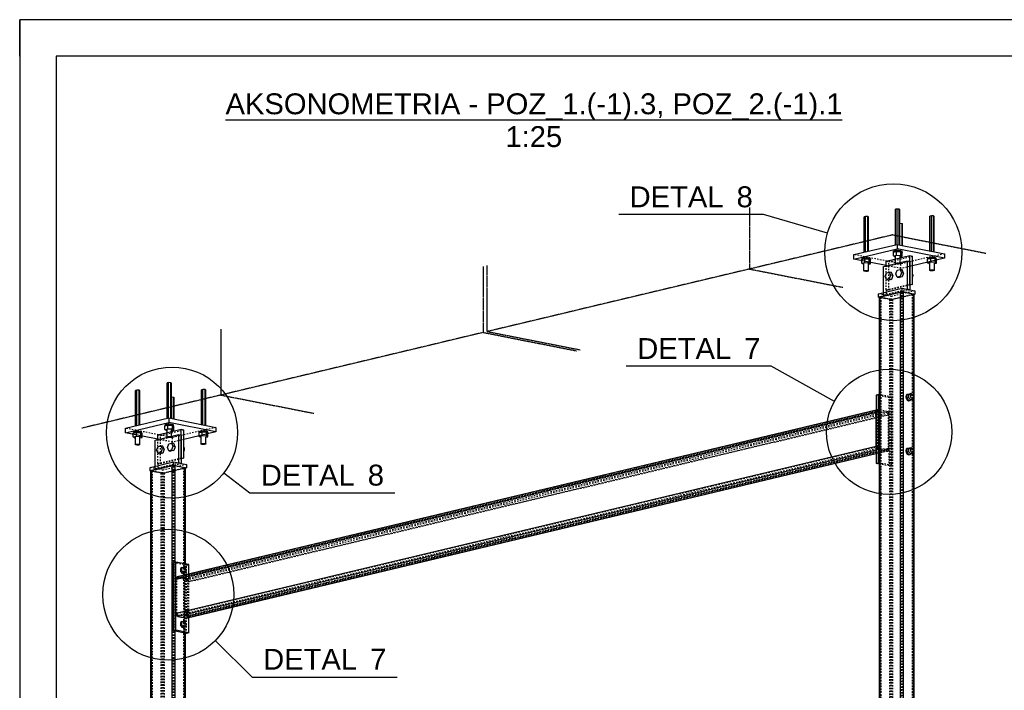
# Model space of a CAD drawing. Header units: millimetres. Extents: x 0 to 4200, y 0 to 2970.
# Tile 3 of 5: x 0 to 1352, y 2049 to 2970. Entities that reach past the tile are written whole.
import ezdxf

# ---------------------------------------------------------------- set-up
doc = ezdxf.new("R2010")
doc.units = ezdxf.units.MM
doc.linetypes.add('DXK_LINE_DOT2', pattern=[3.9198, 1.9599, -1.9599])
doc.linetypes.add('DXK_LINE_DOT4', pattern=[0.9408, 0.4704, -0.4704])
doc.styles.add('Arial', font='ARIAL.TTF', dxfattribs={"height": 0.2})

# ---------------------------------------------------------------- blocks, each defined once
blk = doc.blocks.new('Unknown-2372742-1268 - 2560')
at = {"color": 7, "linetype": 'Continuous'}
for p, q in [((4200, 2970), (0, 2970)), ((0, 2970), (0, 0)), ((0, 2920), (0, 2970)), ((50, 2970), (0, 2970)), ((4150, 2920), (50, 2920)), ((50, 2920), (50, 50))]:
    blk.add_line(p, q, dxfattribs=at)
blk = doc.blocks.new('Unknown-2372742-11 - 1297')
at = {"color": 96, "linetype": 'Continuous'}
blk.add_line((282.7, 2832.7), (1129.3, 2832.7), dxfattribs=at)
at = {"color": 0, "linetype": 'Continuous'}
for points in [[(1129.3, 2840.2), (1129.3, 2870.2), (282.7, 2870.2), (282.7, 2840.2)], [(744.9, 2795.2), (744.9, 2825.2), (667.1, 2825.2), (667.1, 2795.2)]]:
    blk.add_wipeout(points, dxfattribs=at)
at = {"color": 7, "linetype": 'Continuous', "style": 'Arial'}
for s, height, p in [('AKSONOMETRIA - POZ_1.(-1).3, POZ_2.(-1).1', 28.652, (282.7, 2840.2)), ('1:25', 28.65, (667.1, 2795.2))]:
    blk.add_text(s, height=height, dxfattribs=at).set_placement(p)
blk = doc.blocks.new('Part-2372742-1312 - 1297')
at = {"color": 5, "linetype": 'Continuous'}
for p, q in [((1209.7, 2596.1), (1210.6, 2596.3)), ((1210.6, 2596.3), (1211.8, 2596.4)), ((1211.8, 2596.4), (1212.9, 2596.3)), ((1212.9, 2596.3), (1213.9, 2596.2)), ((1180.7, 2589), (1180.9, 2589.2)), ((1180.7, 1489.4), (1180.7, 2589)), ((1180.9, 2589.2), (1181.5, 2589.4)), ((1209.7, 2596.1), (1181.5, 2589.4)), ((1181.5, 1489.6), (1181.5, 2589.4)), ((1209.7, 1489.5), (1209.7, 2596.1)), ((1213.9, 1488.7), (1213.9, 2596.2)), ((1213.9, 2596.2), (1227.3, 2593.6)), ((1227.3, 1486.1), (1227.3, 2593.6)), ((1227.3, 2593.6), (1228, 2593.4)), ((1228, 2593.4), (1228.2, 2593.1)), ((1228.2, 1485.9), (1228.2, 2593.1))]:
    blk.add_line(p, q, dxfattribs=at)
at = {"color": 8, "linetype": 'DXK_LINE_DOT2'}
for p, q in [((1181, 2588.7), (1180.7, 2589)), ((1181.7, 2588.5), (1181, 2588.7)), ((1181.7, 1481), (1181.7, 2588.5)), ((1195, 2585.9), (1181.7, 2588.5)), ((1182.9, 2589.1), (1182.7, 2589.1)), ((1182.7, 2589.1), (1182.7, 2589)), ((1182.7, 1481.5), (1182.7, 2589)), ((1182.7, 2589), (1182.8, 2588.9)), ((1182.8, 2588.9), (1183, 2588.8)), ((1211.2, 2595.9), (1182.9, 2589.1)), ((1182.9, 1481.6), (1182.9, 2589.1)), ((1183, 1481.3), (1183, 2588.8)), ((1196.3, 2586.2), (1183, 2588.8)), ((1195, 1478.4), (1195, 2585.9)), ((1196, 2585.8), (1195, 2585.9)), ((1197.1, 2585.7), (1196, 2585.8)), ((1196.3, 1478.7), (1196.3, 2586.2)), ((1196.3, 2586.2), (1196.7, 2586.2)), ((1196.7, 2586.2), (1197, 2586.1)), ((1197, 2586.1), (1197.4, 2586.2)), ((1198.3, 2585.8), (1197.1, 2585.7)), ((1197.4, 2586.2), (1197.7, 2586.2)), ((1197.7, 2586.2), (1226, 2592.9)), ((1197.7, 1478.7), (1197.7, 2586.2)), ((1199.2, 2585.9), (1198.3, 2585.8)), ((1227.5, 2592.7), (1199.2, 2585.9)), ((1199.2, 1478.4), (1199.2, 2585.9)), ((1211.2, 1488.3), (1211.2, 2595.9)), ((1211.5, 2595.9), (1211.2, 2595.9)), ((1211.9, 2595.9), (1211.5, 2595.9)), ((1212.3, 2595.9), (1211.9, 2595.9)), ((1212.6, 2595.9), (1212.3, 2595.9)), ((1212.6, 1488.4), (1212.6, 2595.9)), ((1225.9, 2593.3), (1212.6, 2595.9)), ((1225.9, 1485.7), (1225.9, 2593.3)), ((1226.1, 2593.2), (1225.9, 2593.3)), ((1226, 2592.9), (1226.2, 2593)), ((1226, 1485.4), (1226, 2592.9)), ((1226.2, 2593.1), (1226.1, 2593.2)), ((1226.2, 1485.6), (1226.2, 2593.1)), ((1226.2, 2593), (1226.2, 2593.1)), ((1228.1, 2592.9), (1227.5, 2592.7)), ((1227.5, 1485.1), (1227.5, 2592.7)), ((1228.2, 2593.1), (1228.1, 2592.9))]:
    blk.add_line(p, q, dxfattribs=at)
blk = doc.blocks.new('Bolt-2372742-1328 - 1297')
at = {"color": 7, "linetype": 'Continuous'}
for p, q in [((188.1, 2379), (190, 2384.2)), ((190, 2384.2), (193.7, 2385.1)), ((196.7, 2384.5), (193.7, 2385.1)), ((193.7, 2385.1), (195.6, 2380.8)), ((195.6, 2380.8), (193.7, 2375.7)), ((198.5, 2380.2), (195.6, 2380.8)), ((198.5, 2380.2), (196.7, 2384.5)), ((198.5, 2380.2), (196.7, 2375.1)), ((202.9, 2382.6), (204.8, 2387.7)), ((204.8, 2378.3), (202.9, 2382.6)), ((204.8, 2387.7), (208.5, 2388.6)), ((211.5, 2388), (208.5, 2388.6)), ((208.5, 2388.6), (210.4, 2384.3)), ((210.4, 2384.3), (208.5, 2379.2)), ((213.3, 2383.8), (210.4, 2384.3)), ((213.3, 2383.8), (211.5, 2388)), ((213.3, 2383.8), (211.5, 2378.6)), ((225.4, 2382.9), (225.5, 2382.9)), ((226.3, 2382), (225.5, 2382.9)), ((226.5, 2380.5), (226.3, 2382)), ((226.3, 2378.8), (226.5, 2380.5)), ((190, 2374.8), (188.1, 2379)), ((193.7, 2375.7), (190, 2374.8)), ((190, 2374.8), (192.9, 2374.2)), ((196.7, 2375.1), (192.9, 2374.2)), ((193.7, 2375.7), (196.7, 2375.1)), ((208.5, 2379.2), (204.8, 2378.3)), ((204.8, 2378.3), (207.7, 2377.7)), ((211.5, 2378.6), (207.7, 2377.7)), ((208.5, 2379.2), (211.5, 2378.6)), ((225.4, 2377.5), (225.5, 2377.5)), ((225.5, 2377.5), (226.3, 2378.8))]:
    blk.add_line(p, q, dxfattribs=at)
blk = doc.blocks.new('Part-2372742-1311 - 1297')
at = {"color": 5, "linetype": 'Continuous'}
for p, q in [((209.2, 2357.8), (181, 2351)), ((209.2, 2357.8), (210.2, 2357.9)), ((209.2, 1251.1), (209.2, 2357.8)), ((210.2, 2357.9), (211.3, 2358)), ((211.3, 2358), (212.4, 2357.9)), ((212.4, 2357.9), (213.4, 2357.8)), ((213.4, 2225.2), (213.4, 2357.8)), ((213.4, 2357.8), (226.8, 2355.2)), ((226.8, 2223), (226.8, 2355.2)), ((226.8, 2355.2), (227.5, 2355)), ((227.5, 2355), (227.8, 2354.7)), ((227.8, 2222.8), (227.8, 2354.7)), ((180.2, 2350.6), (180.4, 2350.8)), ((180.2, 1251.1), (180.2, 2350.6)), ((180.4, 2350.8), (181, 2351)), ((181, 1251.2), (181, 2351)), ((213.4, 1250.3), (213.4, 2130.5)), ((226.8, 1247.7), (226.8, 2127.9)), ((227.8, 1247.5), (227.8, 2127.7))]:
    blk.add_line(p, q, dxfattribs=at)
at = {"color": 8, "linetype": 'DXK_LINE_DOT2'}
for p, q in [((210.7, 2357.5), (182.5, 2350.7)), ((197.3, 2347.8), (225.5, 2354.6)), ((227, 2354.3), (198.7, 2347.5)), ((210.7, 1250), (210.7, 2357.5)), ((211, 2357.5), (210.7, 2357.5)), ((211.4, 2357.5), (211, 2357.5)), ((211.8, 2357.5), (211.4, 2357.5)), ((212.1, 2357.5), (211.8, 2357.5)), ((212.1, 1250), (212.1, 2357.5)), ((225.4, 2354.9), (212.1, 2357.5)), ((225.4, 1247.3), (225.4, 2354.9)), ((225.7, 2354.8), (225.4, 2354.9)), ((225.5, 1247), (225.5, 2354.6)), ((225.5, 2354.6), (225.7, 2354.6)), ((225.8, 2354.7), (225.7, 2354.8)), ((225.7, 2354.6), (225.8, 2354.7)), ((225.8, 1247.2), (225.8, 2354.7)), ((227.6, 2354.5), (227, 2354.3)), ((227, 1246.7), (227, 2354.3)), ((227.8, 2354.7), (227.6, 2354.5)), ((180.5, 2350.3), (180.2, 2350.6)), ((181.2, 2350.1), (180.5, 2350.3)), ((181.2, 1242.6), (181.2, 2350.1)), ((194.5, 2347.5), (181.2, 2350.1)), ((182.3, 2350.7), (182.2, 2350.6)), ((182.2, 1243.1), (182.2, 2350.6)), ((182.2, 2350.6), (182.3, 2350.5)), ((182.5, 2350.7), (182.3, 2350.7)), ((182.3, 2350.5), (182.5, 2350.4)), ((182.5, 1243.2), (182.5, 2350.7)), ((182.5, 1242.9), (182.5, 2350.4)), ((195.8, 2347.8), (182.5, 2350.4)), ((194.5, 1240), (194.5, 2347.5)), ((195.5, 2347.4), (194.5, 2347.5)), ((196.7, 2347.3), (195.5, 2347.4)), ((195.8, 1240.3), (195.8, 2347.8)), ((195.8, 2347.8), (196.2, 2347.8)), ((196.2, 2347.8), (196.6, 2347.8)), ((196.6, 2347.8), (196.9, 2347.8)), ((197.8, 2347.4), (196.7, 2347.3)), ((196.9, 2347.8), (197.3, 2347.8)), ((197.3, 1240.3), (197.3, 2347.8)), ((198.7, 2347.5), (197.8, 2347.4)), ((198.7, 1240), (198.7, 2347.5)), ((213.4, 2130.5), (213.4, 2225.2)), ((226.8, 2127.9), (226.8, 2223)), ((227.8, 2127.7), (227.8, 2222.8))]:
    blk.add_line(p, q, dxfattribs=at)
blk = doc.blocks.new('Part-2372742-1321 - 1297')
at = {"color": 5, "linetype": 'Continuous'}
for p, q in [((1176.2, 2434), (216.3, 2205.3)), ((214.5, 2202), (1176.2, 2431.2)), ((1176.2, 2384.3), (1176.2, 2431.2)), ((214.5, 2155.2), (1176.2, 2384.3)), ((1176.2, 2379.1), (217.4, 2150.7)), ((1176.2, 2374), (229.3, 2148.3)), ((1176.2, 2373.8), (230.4, 2148.4)), ((214.7, 2203.5), (215.3, 2204.6)), ((215.3, 2204.6), (216.3, 2205.3)), ((214.5, 2202), (214.7, 2203.5)), ((214.5, 2155.2), (214.5, 2202)), ((214.7, 2153.6), (214.5, 2155.2)), ((215.3, 2152.2), (214.7, 2153.6)), ((216.3, 2151.2), (215.3, 2152.2)), ((217.4, 2150.7), (216.3, 2151.2)), ((217.4, 2150.7), (229.3, 2148.3)), ((230.4, 2148.4), (229.3, 2148.3))]:
    blk.add_line(p, q, dxfattribs=at)
at = {"color": 8, "linetype": 'DXK_LINE_DOT2'}
for p, q in [((217.4, 2205.3), (1179.2, 2434.5)), ((1178, 2434.4), (1176.2, 2434)), ((1178, 2434.4), (1177.1, 2433.8)), ((1179.2, 2434.5), (1178, 2434.4)), ((1191, 2432.2), (1179.2, 2434.5)), ((215.9, 2201.7), (1177.7, 2430.9)), ((1178.6, 2432.5), (216.8, 2203.3)), ((1179.2, 2432.6), (217.4, 2203.4)), ((229.3, 2203), (1191, 2432.2)), ((229.3, 2201.1), (1191, 2430.2)), ((230.7, 2198.8), (1192.5, 2428)), ((232.2, 2198.5), (1194, 2427.7)), ((1176.4, 2432.6), (1176.2, 2431.2)), ((1177.1, 2433.8), (1176.4, 2432.6)), ((1177.7, 2430.9), (1177.8, 2431.6)), ((1177.7, 2384), (1177.7, 2430.9)), ((1177.8, 2431.6), (1178.1, 2432.2)), ((1178.1, 2432.2), (1178.6, 2432.5)), ((1178.6, 2432.5), (1179.2, 2432.6)), ((1191, 2430.2), (1179.2, 2432.6)), ((1192.1, 2431.7), (1191, 2432.2)), ((1191, 2430.2), (1191.6, 2430)), ((1191.6, 2430), (1192.1, 2429.4)), ((1193.1, 2430.6), (1192.1, 2431.7)), ((1192.1, 2429.4), (1192.4, 2428.7)), ((1192.4, 2428.7), (1192.5, 2428)), ((1192.5, 2428), (1192.5, 2381.1)), ((1193.7, 2429.2), (1193.1, 2430.6)), ((1194, 2427.7), (1193.7, 2429.2)), ((1194, 2380.8), (1194, 2427.7)), ((215.9, 2154.9), (1177.7, 2384)), ((217.4, 2152.6), (1179.2, 2381.8)), ((1192.5, 2381.1), (230.7, 2151.9)), ((232.2, 2151.7), (1194, 2380.8)), ((1176.2, 2384.3), (1176.4, 2382.8)), ((1176.4, 2382.8), (1177.1, 2381.4)), ((1177.1, 2381.4), (1178, 2380.4)), ((1177.8, 2383.3), (1177.7, 2384)), ((1178.1, 2382.6), (1177.8, 2383.3)), ((1178, 2380.4), (1179.2, 2379.8)), ((1178.6, 2382), (1178.1, 2382.6)), ((1179.2, 2381.8), (1178.6, 2382)), ((1191, 2379.5), (1179.2, 2381.8)), ((1192.4, 2380.4), (1192.1, 2379.8)), ((1192.5, 2381.1), (1192.4, 2380.4)), ((1193.7, 2379.4), (1194, 2380.8)), ((229.3, 2150.3), (1191, 2379.5)), ((1191.6, 2379.5), (229.8, 2150.3)), ((1179.2, 2379.8), (1176.2, 2379.1)), ((1192.1, 2377.6), (1176.2, 2373.8)), ((1191, 2377.5), (1176.2, 2374)), ((1191, 2377.5), (1179.2, 2379.8)), ((1191.6, 2379.5), (1191, 2379.5)), ((1191, 2377.5), (1192.1, 2377.6)), ((1192.1, 2379.8), (1191.6, 2379.5)), ((1192.1, 2377.6), (1193.1, 2378.2)), ((1193.1, 2378.2), (1193.7, 2379.4)), ((216.3, 2205.3), (217.4, 2205.3)), ((217.4, 2205.3), (229.3, 2203)), ((216, 2202.4), (215.9, 2201.7)), ((215.9, 2154.9), (215.9, 2201.7)), ((216.4, 2203), (216, 2202.4)), ((216.8, 2203.3), (216.4, 2203)), ((217.4, 2203.4), (216.8, 2203.3)), ((229.3, 2201.1), (217.4, 2203.4)), ((229.3, 2203), (230.4, 2202.5)), ((229.8, 2200.8), (229.3, 2201.1)), ((230.3, 2200.3), (229.8, 2200.8)), ((230.6, 2199.6), (230.3, 2200.3)), ((230.4, 2202.5), (231.4, 2201.5)), ((230.7, 2198.8), (230.6, 2199.6)), ((230.7, 2151.9), (230.7, 2198.8)), ((231.4, 2201.5), (232, 2200.1)), ((232, 2200.1), (232.2, 2198.5)), ((232.2, 2151.7), (232.2, 2198.5)), ((215.9, 2154.9), (216, 2154.1)), ((216, 2154.1), (216.4, 2153.4)), ((216.4, 2153.4), (216.8, 2152.9)), ((216.8, 2152.9), (217.4, 2152.6)), ((217.4, 2152.6), (229.3, 2150.3)), ((229.3, 2150.3), (229.8, 2150.3)), ((229.8, 2150.3), (230.3, 2150.7)), ((230.3, 2150.7), (230.6, 2151.2)), ((230.6, 2151.2), (230.7, 2151.9)), ((232, 2150.2), (231.4, 2149.1)), ((232.2, 2151.7), (232, 2150.2)), ((231.4, 2149.1), (230.4, 2148.4))]:
    blk.add_line(p, q, dxfattribs=at)
blk = doc.blocks.new('Part-2372742-2478 - 1297')
at = {"color": 6, "linetype": 'DXK_LINE_DOT4'}
for p, q in [((276.3, 2545.3), (276.3, 2454.7)), ((276.3, 2454.7), (85.1, 2409.1))]:
    blk.add_line(p, q, dxfattribs=at)
at = {"color": 4, "linetype": 'DXK_LINE_DOT4'}
blk.add_line((276.3, 2454.7), (404.2, 2429.6), dxfattribs=at)
blk = doc.blocks.new('Part-2372742-1322 - 1297')
at = {"color": 5, "linetype": 'Continuous'}
for p, q in [((145.1, 2409.2), (204.8, 2423.2)), ((204.8, 2423.2), (269.4, 2410.3)), ((204.8, 2423.2), (204.8, 2417)), ((145.1, 2403), (204.8, 2417)), ((145.1, 2403), (145.1, 2409.2)), ((269.4, 2404.1), (204.8, 2417)), ((269.4, 2410.3), (269.4, 2404.1)), ((189.6, 2394.1), (145.1, 2403)), ((269.4, 2404.1), (225.4, 2393.7))]:
    blk.add_line(p, q, dxfattribs=at)
at = {"color": 8, "linetype": 'DXK_LINE_DOT2'}
for p, q in [((209.8, 2396.3), (145.1, 2409.2)), ((269.4, 2410.3), (209.8, 2396.3)), ((209.8, 2390.1), (189.6, 2394.1)), ((209.8, 2390.1), (209.8, 2396.3)), ((225.4, 2393.7), (209.8, 2390.1))]:
    blk.add_line(p, q, dxfattribs=at)
blk = doc.blocks.new('Bolt-2372742-1323 - 1297')
at = {"color": 7, "linetype": 'Continuous'}
for p, q in [((161.1, 2461.6), (159, 2461.1)), ((159, 2412.5), (159, 2461.1)), ((161.1, 2413), (161.1, 2461.6)), ((164.2, 2461.4), (161.1, 2461.6)), ((164.2, 2413.7), (164.2, 2461.4)), ((165.1, 2460.8), (164.2, 2461.4)), ((204.5, 2471.8), (202.4, 2471.3)), ((202.4, 2422.7), (202.4, 2471.3)), ((204.5, 2423.2), (204.5, 2471.8)), ((207.5, 2471.6), (204.5, 2471.8)), ((207.5, 2422.7), (207.5, 2471.6)), ((208.5, 2471), (207.5, 2471.6)), ((208.5, 2422.5), (208.5, 2471)), ((251.6, 2462.4), (249.5, 2461.9)), ((249.5, 2414.3), (249.5, 2461.9)), ((251.6, 2413.9), (251.6, 2462.4)), ((254.6, 2462.2), (251.6, 2462.4)), ((254.6, 2413.3), (254.6, 2462.2)), ((255.5, 2461.6), (254.6, 2462.2)), ((255.5, 2413.1), (255.5, 2461.6)), ((165.1, 2413.9), (165.1, 2460.8)), ((208.5, 2452.2), (211.2, 2452)), ((211.2, 2421.9), (211.2, 2452)), ((211.2, 2452), (212.1, 2451.4)), ((212.1, 2421.8), (212.1, 2451.4)), ((203.6, 2413.4), (199.4, 2412.4)), ((199.4, 2407.4), (199.4, 2412.4)), ((199.4, 2407.4), (203.6, 2408.4)), ((201.2, 2406.1), (199.4, 2407.4)), ((201, 2414.2), (199.6, 2413.6)), ((199.6, 2412.5), (199.6, 2413.6)), ((200, 2412.6), (201, 2413)), ((203.7, 2414.6), (201, 2414.2)), ((201, 2413), (203, 2413.3)), ((202.3, 2397.1), (202.3, 2407.2)), ((203.6, 2408.4), (203.6, 2413.4)), ((209.7, 2413.1), (203.6, 2413.4)), ((203.6, 2408.4), (209.7, 2408.1)), ((206.8, 2414.6), (203.7, 2414.6)), ((204.4, 2413.4), (206.8, 2413.4)), ((209.5, 2414.3), (206.8, 2414.6)), ((206.8, 2413.4), (208.8, 2413.2)), ((208.6, 2396.8), (208.6, 2406.9)), ((211.2, 2413.7), (209.5, 2414.3)), ((209.7, 2408.1), (209.7, 2413.1)), ((211.5, 2411.8), (209.7, 2413.1)), ((211.5, 2406.8), (209.7, 2408.1)), ((209.9, 2413), (211.2, 2412.5)), ((211.3, 2413), (211.2, 2413.7)), ((211.2, 2412.5), (211.3, 2412)), ((211.3, 2412), (211.3, 2413)), ((211.5, 2406.8), (211.5, 2411.8)), ((160.2, 2403.3), (156, 2402.3)), ((156, 2397.2), (156, 2402.3)), ((156, 2397.2), (160.2, 2398.2)), ((157.8, 2395.9), (156, 2397.2)), ((157.6, 2404), (156.2, 2403.4)), ((156.2, 2402.3), (156.2, 2403.4)), ((156.6, 2402.4), (157.6, 2402.8)), ((160.3, 2404.4), (157.6, 2404)), ((157.6, 2402.8), (159.6, 2403.1)), ((157.8, 2395.9), (158.9, 2395.8)), ((158.9, 2386.9), (158.9, 2397)), ((160.2, 2398.2), (160.2, 2403.3)), ((166.3, 2403), (160.2, 2403.3)), ((160.2, 2398.2), (166.3, 2397.9)), ((163.4, 2404.4), (160.3, 2404.4)), ((161.1, 2403.2), (163.4, 2403.2)), ((166.1, 2404.1), (163.4, 2404.4)), ((163.4, 2403.2), (165.4, 2403)), ((165.2, 2386.6), (165.2, 2396.7)), ((165.2, 2395.9), (168.1, 2396.6)), ((167.8, 2403.5), (166.1, 2404.1)), ((166.3, 2397.9), (166.3, 2403)), ((168.1, 2401.7), (166.3, 2403)), ((168.1, 2396.6), (166.3, 2397.9)), ((166.5, 2402.8), (167.8, 2402.3)), ((167.9, 2402.8), (167.8, 2403.5)), ((167.8, 2402.3), (167.9, 2401.8)), ((167.9, 2401.8), (167.9, 2402.8)), ((168.1, 2396.6), (168.1, 2401.7)), ((201.2, 2406.1), (202.3, 2406)), ((202.3, 2397.1), (203.1, 2397.4)), ((202.4, 2396.7), (202.3, 2397.1)), ((203.3, 2396.4), (202.4, 2396.7)), ((203.1, 2397.4), (204.5, 2397.6)), ((204.7, 2396.2), (203.3, 2396.4)), ((204.5, 2397.6), (206.1, 2397.6)), ((206.4, 2396.3), (204.7, 2396.2)), ((206.1, 2397.6), (207.6, 2397.4)), ((207.8, 2396.4), (206.4, 2396.3)), ((207.6, 2397.4), (208.5, 2397.1)), ((208.6, 2396.8), (207.8, 2396.4)), ((208.5, 2397.1), (208.6, 2396.8)), ((208.6, 2406.1), (211.5, 2406.8)), ((250.6, 2404), (246.4, 2403.1)), ((246.4, 2398), (246.4, 2403.1)), ((246.4, 2398), (250.6, 2399)), ((248.3, 2396.7), (246.4, 2398)), ((248.1, 2404.8), (246.6, 2404.2)), ((246.6, 2403.1), (246.6, 2404.2)), ((247, 2403.2), (248.1, 2403.6)), ((250.7, 2405.2), (248.1, 2404.8)), ((248.1, 2403.6), (250, 2403.9)), ((248.3, 2396.7), (249.4, 2396.6)), ((249.4, 2387.7), (249.4, 2397.8)), ((250.6, 2399), (250.6, 2404)), ((256.7, 2403.7), (250.6, 2404)), ((250.6, 2399), (256.7, 2398.7)), ((253.8, 2405.2), (250.7, 2405.2)), ((251.5, 2404), (253.8, 2404)), ((256.6, 2404.9), (253.8, 2405.2)), ((253.8, 2404), (255.9, 2403.8)), ((255.6, 2387.4), (255.6, 2397.5)), ((255.6, 2396.7), (258.6, 2397.4)), ((258.2, 2404.3), (256.6, 2404.9)), ((256.7, 2398.7), (256.7, 2403.7)), ((258.6, 2402.5), (256.7, 2403.7)), ((258.6, 2397.4), (256.7, 2398.7)), ((257, 2403.6), (258.2, 2403.1)), ((258.3, 2403.6), (258.2, 2404.3)), ((258.2, 2403.1), (258.3, 2402.6)), ((258.3, 2402.6), (258.3, 2403.6)), ((258.6, 2397.4), (258.6, 2402.5)), ((158.9, 2386.9), (159.7, 2387.2)), ((159, 2386.5), (158.9, 2386.9)), ((159.9, 2386.2), (159, 2386.5)), ((159.7, 2387.2), (161.1, 2387.4)), ((161.4, 2386.1), (159.9, 2386.2)), ((161.1, 2387.4), (162.8, 2387.4)), ((163, 2386.1), (161.4, 2386.1)), ((162.8, 2387.4), (164.2, 2387.2)), ((164.4, 2386.3), (163, 2386.1)), ((164.2, 2387.2), (165.1, 2386.9)), ((165.2, 2386.6), (164.4, 2386.3)), ((165.1, 2386.9), (165.2, 2386.6)), ((249.4, 2387.7), (250.1, 2388)), ((249.4, 2387.3), (249.4, 2387.7)), ((250.3, 2387), (249.4, 2387.3)), ((250.1, 2388), (251.5, 2388.2)), ((251.8, 2386.8), (250.3, 2387)), ((251.5, 2388.2), (253.2, 2388.2)), ((253.4, 2386.9), (251.8, 2386.8)), ((253.2, 2388.2), (254.7, 2388)), ((254.8, 2387.1), (253.4, 2386.9)), ((254.7, 2388), (255.5, 2387.7)), ((255.6, 2387.4), (254.8, 2387.1)), ((255.5, 2387.7), (255.6, 2387.4))]:
    blk.add_line(p, q, dxfattribs=at)
blk = doc.blocks.new('Part-2372742-1325 - 1297')
at = {"color": 5, "linetype": 'Continuous'}
for p, q in [((189.6, 2400), (221.9, 2407.7)), ((221.9, 2368.6), (221.9, 2407.7)), ((221.9, 2407.7), (225.4, 2407)), ((225.4, 2367.9), (225.4, 2407)), ((189.6, 2393.7), (189.6, 2400)), ((221.9, 2368.6), (225.4, 2367.9)), ((225.4, 2367.9), (221.9, 2367.1))]:
    blk.add_line(p, q, dxfattribs=at)
at = {"color": 8, "linetype": 'DXK_LINE_DOT2'}
for p, q in [((193.2, 2399.3), (225.4, 2407)), ((189.6, 2400), (193.2, 2399.3)), ((189.6, 2360.9), (189.6, 2393.7)), ((193.2, 2360.2), (193.2, 2399.3)), ((189.6, 2360.9), (221.9, 2368.6)), ((221.9, 2367.1), (193.2, 2360.2)), ((189.6, 2360.9), (193.2, 2360.2))]:
    blk.add_line(p, q, dxfattribs=at)
blk = doc.blocks.new('Part-2372742-1326 - 1297')
at = {"color": 5, "linetype": 'Continuous'}
for p, q in [((186.1, 2392.9), (218.3, 2400.6)), ((218.3, 2400.6), (221.9, 2399.9)), ((218.3, 2400.6), (218.3, 2361.5)), ((221.9, 2399.9), (221.9, 2360.8)), ((186.1, 2356.9), (186.1, 2392.9)), ((221.9, 2360.8), (218.3, 2361.5))]:
    blk.add_line(p, q, dxfattribs=at)
at = {"color": 8, "linetype": 'DXK_LINE_DOT2'}
for p, q in [((221.9, 2399.9), (189.6, 2392.2)), ((189.6, 2392.2), (186.1, 2392.9)), ((186.1, 2353.8), (218.3, 2361.5)), ((186.1, 2353.8), (186.1, 2356.9)), ((189.6, 2353.1), (186.1, 2353.8)), ((189.6, 2360.9), (189.6, 2353.1)), ((189.6, 2353.1), (221.9, 2360.8))]:
    blk.add_line(p, q, dxfattribs=at)
blk = doc.blocks.new('Part-2372742-1327 - 1297')
at = {"color": 5, "linetype": 'Continuous'}
for p, q in [((179, 2355.2), (211.2, 2362.9)), ((179, 2350.5), (179, 2355.2)), ((181, 2351), (211.2, 2358.2)), ((211.2, 2362.9), (229, 2359.4)), ((211.2, 2358.2), (211.2, 2362.9)), ((211.2, 2358.2), (229, 2354.7)), ((229, 2354.7), (227.8, 2354.4)), ((229, 2359.4), (229, 2354.7)), ((181, 2351), (179, 2350.5)), ((180.2, 2350.3), (179, 2350.5))]:
    blk.add_line(p, q, dxfattribs=at)
at = {"color": 8, "linetype": 'DXK_LINE_DOT2'}
for p, q in [((196.7, 2351.7), (179, 2355.2)), ((229, 2359.4), (196.7, 2351.7)), ((227.8, 2354.4), (196.7, 2347)), ((196.7, 2347), (180.2, 2350.3)), ((181, 2351), (181, 2351)), ((196.7, 2347), (196.7, 2351.7))]:
    blk.add_line(p, q, dxfattribs=at)
blk = doc.blocks.new('Part-2372742-1329 - 1297')
at = {"color": 5, "linetype": 'Continuous'}
for p, q in [((1145.6, 2647.6), (1205.2, 2661.6)), ((1145.6, 2641.4), (1205.2, 2655.4)), ((1205.2, 2661.6), (1269.9, 2648.7)), ((1205.2, 2661.6), (1205.2, 2655.4)), ((1269.9, 2642.5), (1205.2, 2655.4)), ((1145.6, 2641.4), (1145.6, 2647.6)), ((1190.1, 2632.5), (1145.6, 2641.4)), ((1269.9, 2642.5), (1225.9, 2632.1)), ((1269.9, 2648.7), (1269.9, 2642.5))]:
    blk.add_line(p, q, dxfattribs=at)
at = {"color": 8, "linetype": 'DXK_LINE_DOT2'}
for p, q in [((1210.3, 2634.7), (1145.6, 2647.6)), ((1269.9, 2648.7), (1210.3, 2634.7)), ((1210.3, 2628.5), (1190.1, 2632.5)), ((1210.3, 2628.5), (1210.3, 2634.7)), ((1225.9, 2632.1), (1210.3, 2628.5))]:
    blk.add_line(p, q, dxfattribs=at)
blk = doc.blocks.new('Bolt-2372742-1330 - 1297')
at = {"color": 7, "linetype": 'Continuous'}
for p, q in [((1205, 2710.1), (1202.9, 2709.7)), ((1202.9, 2661.1), (1202.9, 2709.7)), ((1205, 2661.6), (1205, 2710.1)), ((1208, 2710), (1205, 2710.1)), ((1208, 2661.1), (1208, 2710)), ((1208.9, 2709.4), (1208, 2710)), ((1208.9, 2660.9), (1208.9, 2709.4)), ((1161.6, 2700), (1159.5, 2699.5)), ((1159.5, 2650.9), (1159.5, 2699.5)), ((1161.6, 2651.4), (1161.6, 2700)), ((1164.6, 2699.8), (1161.6, 2700)), ((1164.6, 2652.1), (1164.6, 2699.8)), ((1165.6, 2699.2), (1164.6, 2699.8)), ((1165.6, 2652.3), (1165.6, 2699.2)), ((1252.1, 2700.8), (1250, 2700.3)), ((1250, 2652.7), (1250, 2700.3)), ((1252.1, 2652.3), (1252.1, 2700.8)), ((1255.1, 2700.6), (1252.1, 2700.8)), ((1255.1, 2651.7), (1255.1, 2700.6)), ((1256, 2700), (1255.1, 2700.6)), ((1256, 2651.5), (1256, 2700)), ((1208.9, 2690.6), (1211.7, 2690.4)), ((1211.7, 2660.3), (1211.7, 2690.4)), ((1211.7, 2690.4), (1212.6, 2689.8)), ((1212.6, 2660.2), (1212.6, 2689.8)), ((1204.1, 2651.8), (1199.8, 2650.8)), ((1199.8, 2645.8), (1199.8, 2650.8)), ((1201.5, 2652.6), (1200.1, 2652)), ((1200.1, 2650.9), (1200.1, 2652)), ((1200.4, 2651), (1201.5, 2651.4)), ((1204.1, 2653), (1201.5, 2652.6)), ((1201.5, 2651.4), (1203.5, 2651.7)), ((1207.2, 2653), (1204.1, 2653)), ((1204.1, 2646.8), (1204.1, 2651.8)), ((1210.2, 2651.5), (1204.1, 2651.8)), ((1204.9, 2651.8), (1207.2, 2651.8)), ((1210, 2652.7), (1207.2, 2653)), ((1207.2, 2651.8), (1209.3, 2651.6)), ((1211.7, 2652.1), (1210, 2652.7)), ((1210.2, 2646.5), (1210.2, 2651.5)), ((1212, 2650.2), (1210.2, 2651.5)), ((1210.4, 2651.4), (1211.7, 2650.9)), ((1211.8, 2651.4), (1211.7, 2652.1)), ((1211.7, 2650.9), (1211.7, 2650.4)), ((1211.8, 2650.4), (1211.8, 2651.4)), ((1160.7, 2641.6), (1156.5, 2640.7)), ((1156.5, 2635.6), (1156.5, 2640.7)), ((1158.1, 2642.4), (1156.7, 2641.8)), ((1156.7, 2640.7), (1156.7, 2641.8)), ((1157.1, 2640.8), (1158.1, 2641.2)), ((1160.8, 2642.8), (1158.1, 2642.4)), ((1158.1, 2641.2), (1160.1, 2641.5)), ((1160.7, 2636.6), (1160.7, 2641.6)), ((1166.8, 2641.4), (1160.7, 2641.6)), ((1163.9, 2642.8), (1160.8, 2642.8)), ((1161.5, 2641.6), (1163.9, 2641.6)), ((1166.6, 2642.5), (1163.9, 2642.8)), ((1163.9, 2641.6), (1165.9, 2641.4)), ((1168.3, 2641.9), (1166.6, 2642.5)), ((1166.8, 2636.3), (1166.8, 2641.4)), ((1168.6, 2640.1), (1166.8, 2641.4)), ((1167, 2641.2), (1168.3, 2640.7)), ((1168.4, 2641.2), (1168.3, 2641.9)), ((1168.3, 2640.7), (1168.4, 2640.2)), ((1168.4, 2640.2), (1168.4, 2641.2)), ((1168.6, 2635), (1168.6, 2640.1)), ((1199.8, 2645.8), (1204.1, 2646.8)), ((1201.7, 2644.5), (1199.8, 2645.8)), ((1201.7, 2644.5), (1202.8, 2644.4)), ((1202.8, 2635.5), (1202.8, 2645.6)), ((1204.1, 2646.8), (1210.2, 2646.5)), ((1209, 2635.2), (1209, 2645.3)), ((1209, 2644.5), (1212, 2645.2)), ((1212, 2645.2), (1210.2, 2646.5)), ((1212, 2645.2), (1212, 2650.2)), ((1251.1, 2642.4), (1246.9, 2641.4)), ((1246.9, 2636.4), (1246.9, 2641.4)), ((1246.9, 2636.4), (1251.1, 2637.4)), ((1248.6, 2643.2), (1247.1, 2642.6)), ((1247.1, 2641.5), (1247.1, 2642.6)), ((1247.5, 2641.6), (1248.6, 2642)), ((1251.2, 2643.6), (1248.6, 2643.2)), ((1248.6, 2642), (1250.5, 2642.3)), ((1251.1, 2637.4), (1251.1, 2642.4)), ((1257.2, 2642.1), (1251.1, 2642.4)), ((1251.1, 2637.4), (1257.2, 2637.1)), ((1254.3, 2643.6), (1251.2, 2643.6)), ((1252, 2642.4), (1254.3, 2642.4)), ((1257, 2643.3), (1254.3, 2643.6)), ((1254.3, 2642.4), (1256.3, 2642.2)), ((1258.7, 2642.7), (1257, 2643.3)), ((1257.2, 2637.1), (1257.2, 2642.1)), ((1259.1, 2640.9), (1257.2, 2642.1)), ((1259.1, 2635.8), (1257.2, 2637.1)), ((1257.5, 2642), (1258.7, 2641.5)), ((1258.8, 2642), (1258.7, 2642.7)), ((1258.7, 2641.5), (1258.8, 2641)), ((1258.8, 2641), (1258.8, 2642)), ((1259.1, 2635.8), (1259.1, 2640.9)), ((1156.5, 2635.6), (1160.7, 2636.6)), ((1158.3, 2634.3), (1156.5, 2635.6)), ((1158.3, 2634.3), (1159.4, 2634.2)), ((1159.4, 2625.3), (1159.4, 2635.4)), ((1159.4, 2625.3), (1160.2, 2625.6)), ((1159.5, 2624.9), (1159.4, 2625.3)), ((1160.4, 2624.6), (1159.5, 2624.9)), ((1160.2, 2625.6), (1161.6, 2625.8)), ((1161.8, 2624.5), (1160.4, 2624.6)), ((1160.7, 2636.6), (1166.8, 2636.3)), ((1161.6, 2625.8), (1163.2, 2625.8)), ((1163.5, 2624.5), (1161.8, 2624.5)), ((1163.2, 2625.8), (1164.7, 2625.6)), ((1164.9, 2624.7), (1163.5, 2624.5)), ((1164.7, 2625.6), (1165.6, 2625.3)), ((1165.7, 2625), (1164.9, 2624.7)), ((1165.6, 2625.3), (1165.7, 2625)), ((1165.7, 2625), (1165.7, 2635.1)), ((1165.7, 2634.3), (1168.6, 2635)), ((1168.6, 2635), (1166.8, 2636.3)), ((1202.8, 2635.5), (1203.6, 2635.8)), ((1202.9, 2635.1), (1202.8, 2635.5)), ((1203.8, 2634.8), (1202.9, 2635.1)), ((1203.6, 2635.8), (1205, 2636)), ((1205.2, 2634.6), (1203.8, 2634.8)), ((1205, 2636), (1206.6, 2636)), ((1206.9, 2634.6), (1205.2, 2634.6)), ((1206.6, 2636), (1208.1, 2635.8)), ((1208.3, 2634.8), (1206.9, 2634.6)), ((1208.1, 2635.8), (1209, 2635.5)), ((1209, 2635.2), (1208.3, 2634.8)), ((1209, 2635.5), (1209, 2635.2)), ((1248.7, 2635.1), (1246.9, 2636.4)), ((1248.7, 2635.1), (1249.9, 2635)), ((1249.9, 2626.1), (1249.9, 2636.2)), ((1249.9, 2626.1), (1250.6, 2626.4)), ((1249.9, 2625.7), (1249.9, 2626.1)), ((1250.8, 2625.4), (1249.9, 2625.7)), ((1250.6, 2626.4), (1252, 2626.6)), ((1252.3, 2625.2), (1250.8, 2625.4)), ((1252, 2626.6), (1253.7, 2626.6)), ((1253.9, 2625.3), (1252.3, 2625.2)), ((1253.7, 2626.6), (1255.1, 2626.4)), ((1255.3, 2625.5), (1253.9, 2625.3)), ((1255.1, 2626.4), (1256, 2626.1)), ((1256.1, 2625.8), (1255.3, 2625.5)), ((1256, 2626.1), (1256.1, 2625.8)), ((1256.1, 2625.8), (1256.1, 2635.9)), ((1256.1, 2635.1), (1259.1, 2635.8))]:
    blk.add_line(p, q, dxfattribs=at)
blk = doc.blocks.new('Part-2372742-2480 - 1297')
at = {"color": 6, "linetype": 'DXK_LINE_DOT4'}
for p, q in [((1002.4, 2718.3), (1002.4, 2627.7)), ((642, 2541.9), (642, 2632.5)), ((1002.4, 2627.7), (642, 2541.9))]:
    blk.add_line(p, q, dxfattribs=at)
at = {"color": 4, "linetype": 'DXK_LINE_DOT4'}
for p, q in [((1002.4, 2627.7), (1130.3, 2602.6)), ((642, 2541.9), (770, 2516.7))]:
    blk.add_line(p, q, dxfattribs=at)
blk = doc.blocks.new('Part-2372742-1332 - 1297')
at = {"color": 5, "linetype": 'Continuous'}
for p, q in [((1190.1, 2638.4), (1222.4, 2646.1)), ((1190.1, 2632.1), (1190.1, 2638.4)), ((1222.4, 2607), (1222.4, 2646.1)), ((1222.4, 2646.1), (1225.9, 2645.4)), ((1225.9, 2606.3), (1225.9, 2645.4)), ((1222.4, 2607), (1225.9, 2606.3)), ((1225.9, 2606.3), (1222.4, 2605.5))]:
    blk.add_line(p, q, dxfattribs=at)
at = {"color": 8, "linetype": 'DXK_LINE_DOT2'}
for p, q in [((1190.1, 2638.4), (1193.7, 2637.7)), ((1193.7, 2637.7), (1225.9, 2645.4)), ((1193.7, 2598.6), (1193.7, 2637.7)), ((1190.1, 2599.3), (1190.1, 2632.1)), ((1190.1, 2599.3), (1222.4, 2607)), ((1190.1, 2599.3), (1193.7, 2598.6)), ((1222.4, 2605.5), (1193.7, 2598.6))]:
    blk.add_line(p, q, dxfattribs=at)
blk = doc.blocks.new('Part-2372742-2481 - 1297')
at = {"color": 6, "linetype": 'DXK_LINE_DOT4'}
for q in [(1002.4, 2627.7), (1326.9, 2649.4)]:
    blk.add_line((1199, 2674.6), q, dxfattribs=at)
blk = doc.blocks.new('Part-2372742-1333 - 1297')
at = {"color": 5, "linetype": 'Continuous'}
for p, q in [((1186.5, 2631.3), (1218.8, 2639)), ((1218.8, 2639), (1222.4, 2638.3)), ((1218.8, 2639), (1218.8, 2599.9)), ((1222.4, 2638.3), (1222.4, 2599.2)), ((1186.5, 2595.3), (1186.5, 2631.3)), ((1222.4, 2599.2), (1218.8, 2599.9))]:
    blk.add_line(p, q, dxfattribs=at)
at = {"color": 8, "linetype": 'DXK_LINE_DOT2'}
for p, q in [((1222.4, 2638.3), (1190.1, 2630.6)), ((1190.1, 2630.6), (1186.5, 2631.3)), ((1186.5, 2592.2), (1218.8, 2599.9)), ((1190.1, 2599.3), (1190.1, 2591.5)), ((1190.1, 2591.5), (1222.4, 2599.2)), ((1186.5, 2592.2), (1186.5, 2595.3)), ((1190.1, 2591.5), (1186.5, 2592.2))]:
    blk.add_line(p, q, dxfattribs=at)
blk = doc.blocks.new('Part-2372742-1334 - 1297')
at = {"color": 5, "linetype": 'Continuous'}
for p, q in [((1179.4, 2593.6), (1211.7, 2601.3)), ((1181.5, 2589.4), (1211.7, 2596.6)), ((1211.7, 2601.3), (1229.5, 2597.8)), ((1211.7, 2596.6), (1211.7, 2601.3)), ((1211.7, 2596.6), (1229.5, 2593.1)), ((1229.5, 2597.8), (1229.5, 2593.1)), ((1179.4, 2588.9), (1179.4, 2593.6)), ((1181.4, 2589.4), (1179.4, 2588.9)), ((1180.7, 2588.7), (1179.4, 2588.9)), ((1229.5, 2593.1), (1228.2, 2592.8))]:
    blk.add_line(p, q, dxfattribs=at)
at = {"color": 8, "linetype": 'DXK_LINE_DOT2'}
for p, q in [((1229.5, 2597.8), (1197.2, 2590.1)), ((1197.2, 2590.1), (1179.4, 2593.6)), ((1197.2, 2585.4), (1180.7, 2588.7)), ((1181.5, 2589.4), (1181.4, 2589.4)), ((1228.2, 2592.8), (1197.2, 2585.4)), ((1197.2, 2585.4), (1197.2, 2590.1))]:
    blk.add_line(p, q, dxfattribs=at)
blk = doc.blocks.new('Bolt-2372742-1335 - 1297')
at = {"color": 7, "linetype": 'Continuous'}
for p, q in [((1190.5, 2622.6), (1194.2, 2623.5)), ((1197.1, 2622.9), (1194.2, 2623.5)), ((1194.2, 2623.5), (1196, 2619.2)), ((1203.4, 2621), (1205.2, 2626.1)), ((1205.2, 2626.1), (1209, 2627)), ((1211.9, 2626.4), (1209, 2627)), ((1209, 2627), (1210.8, 2622.7)), ((1213.8, 2622.2), (1211.9, 2626.4)), ((1188.6, 2617.4), (1190.5, 2622.6)), ((1190.5, 2613.2), (1188.6, 2617.4)), ((1194.2, 2614.1), (1190.5, 2613.2)), ((1190.5, 2613.2), (1193.4, 2612.6)), ((1197.1, 2613.5), (1193.4, 2612.6)), ((1196, 2619.2), (1194.2, 2614.1)), ((1194.2, 2614.1), (1197.1, 2613.5)), ((1199, 2618.6), (1196, 2619.2)), ((1199, 2618.6), (1197.1, 2622.9)), ((1199, 2618.6), (1197.1, 2613.5)), ((1205.2, 2616.7), (1203.4, 2621)), ((1209, 2617.6), (1205.2, 2616.7)), ((1205.2, 2616.7), (1208.2, 2616.1)), ((1211.9, 2617), (1208.2, 2616.1)), ((1210.8, 2622.7), (1209, 2617.6)), ((1209, 2617.6), (1211.9, 2617)), ((1213.8, 2622.2), (1210.8, 2622.7)), ((1213.8, 2622.2), (1211.9, 2617)), ((1225.9, 2621.3), (1226, 2621.3)), ((1225.9, 2615.9), (1226, 2615.9)), ((1226.7, 2620.4), (1226, 2621.3)), ((1226, 2615.9), (1226.7, 2617.2)), ((1227, 2618.9), (1226.7, 2620.4)), ((1226.7, 2617.2), (1227, 2618.9))]:
    blk.add_line(p, q, dxfattribs=at)
blk = doc.blocks.new('Part-2372742-1337 - 1297')
at = {"color": 5, "linetype": 'Continuous'}
for p, q in [((1179.4, 2455.4), (1176.2, 2454.6)), ((1176.2, 2454.6), (1176.2, 2360.9)), ((1180.7, 2455.1), (1179.4, 2455.4)), ((1179.4, 2361.7), (1179.4, 2455.4)), ((1176.2, 2360.9), (1179.4, 2361.7)), ((1180.7, 2360), (1176.2, 2360.9)), ((1180.7, 2361.4), (1179.4, 2361.7))]:
    blk.add_line(p, q, dxfattribs=at)
at = {"color": 8, "linetype": 'DXK_LINE_DOT2'}
for p, q in [((1194, 2451.1), (1176.2, 2454.6)), ((1197.2, 2451.9), (1180.7, 2455.1)), ((1194, 2451.1), (1197.2, 2451.9)), ((1194, 2427.7), (1194, 2451.1)), ((1197.2, 2451.9), (1197.2, 2358.2)), ((1194, 2357.4), (1194, 2380.8)), ((1197.2, 2358.2), (1180.7, 2361.4)), ((1194, 2357.4), (1180.7, 2360)), ((1197.2, 2358.2), (1194, 2357.4))]:
    blk.add_line(p, q, dxfattribs=at)
blk = doc.blocks.new('Bolt-2372742-1338 - 1297')
at = {"color": 7, "linetype": 'Continuous'}
for p, q in [((1217.5, 2454.5), (1217, 2452.3)), ((1217, 2452.3), (1217.5, 2449.8)), ((1218.8, 2456), (1217.5, 2454.5)), ((1217.5, 2449.8), (1218.8, 2447.9)), ((1217.7, 2452.4), (1218.2, 2454.7)), ((1218.2, 2450), (1217.7, 2452.4)), ((1218.2, 2454.7), (1219.5, 2456.1)), ((1219.5, 2448), (1218.2, 2450)), ((1221.3, 2456), (1218.5, 2454.4)), ((1221.1, 2455.1), (1218.5, 2454.4)), ((1218.5, 2454.4), (1218.5, 2450.1)), ((1221.1, 2450.8), (1218.5, 2450.1)), ((1218.5, 2450.1), (1221.3, 2447.4)), ((1218.8, 2456), (1219.5, 2456.1)), ((1218.8, 2447.9), (1220.6, 2446.9)), ((1219.5, 2456.1), (1221.3, 2456.4)), ((1221.3, 2447), (1219.5, 2448)), ((1224, 2456.6), (1221.1, 2455.1)), ((1221.1, 2450.8), (1221.1, 2455.1)), ((1224, 2448.1), (1221.1, 2450.8)), ((1221.3, 2456), (1224, 2456.6)), ((1221.3, 2456.4), (1221.8, 2456.1)), ((1221.3, 2447.4), (1224, 2448.1)), ((1223, 2447.3), (1223.7, 2448)), ((1223.1, 2454.6), (1224.5, 2454.9)), ((1223.7, 2453.1), (1223.9, 2454.2)), ((1223.9, 2451.8), (1223.7, 2453.1)), ((1223.9, 2454.2), (1224.5, 2454.9)), ((1224.5, 2450.9), (1223.9, 2451.8)), ((1225.9, 2454.8), (1224, 2456.6)), ((1224, 2448.1), (1226.8, 2449.7)), ((1224.5, 2454.9), (1225.4, 2455.1)), ((1225.4, 2450.4), (1224.5, 2450.9)), ((1224.8, 2450.2), (1226.3, 2450.5)), ((1225.4, 2455.1), (1226.3, 2454.6)), ((1226.3, 2450.5), (1225.4, 2450.4)), ((1226.3, 2454.6), (1227, 2453.6)), ((1227, 2451.2), (1226.3, 2450.5)), ((1226.7, 2454), (1226.8, 2454)), ((1226.8, 2453.9), (1226.8, 2454)), ((1226.8, 2449.7), (1226.8, 2451)), ((1227, 2453.6), (1227.2, 2452.4)), ((1227.2, 2452.4), (1227, 2451.2)), ((1220.6, 2446.9), (1222.4, 2447.2)), ((1223, 2447.3), (1221.3, 2447)), ((1222.4, 2447.2), (1223, 2447.3)), ((1217.5, 2380.3), (1217, 2378.1)), ((1218.8, 2381.8), (1217.5, 2380.3)), ((1217.7, 2378.2), (1218.2, 2380.5)), ((1218.2, 2380.5), (1219.5, 2381.9)), ((1221.3, 2381.8), (1218.5, 2380.2)), ((1221.1, 2380.9), (1218.5, 2380.2)), ((1218.5, 2380.2), (1218.5, 2375.9)), ((1218.8, 2381.8), (1219.5, 2381.9)), ((1219.5, 2381.9), (1221.3, 2382.2)), ((1224, 2382.4), (1221.1, 2380.9)), ((1221.1, 2376.6), (1221.1, 2380.9)), ((1221.3, 2381.8), (1224, 2382.4)), ((1221.3, 2382.2), (1221.8, 2381.9)), ((1223.1, 2380.4), (1224.5, 2380.7)), ((1223.7, 2378.9), (1223.9, 2380)), ((1223.9, 2380), (1224.5, 2380.7)), ((1225.9, 2380.6), (1224, 2382.4)), ((1224.5, 2380.7), (1225.4, 2380.9)), ((1225.4, 2380.9), (1226.3, 2380.4)), ((1226.3, 2380.4), (1227, 2379.4)), ((1226.7, 2379.9), (1226.8, 2379.8)), ((1217, 2378.1), (1217.5, 2375.6)), ((1217.5, 2375.6), (1218.8, 2373.7)), ((1218.2, 2375.8), (1217.7, 2378.2)), ((1219.5, 2373.8), (1218.2, 2375.8)), ((1221.1, 2376.6), (1218.5, 2375.9)), ((1218.5, 2375.9), (1221.3, 2373.2)), ((1218.8, 2373.7), (1220.6, 2372.7)), ((1221.3, 2372.8), (1219.5, 2373.8)), ((1220.6, 2372.7), (1222.4, 2373)), ((1224, 2373.9), (1221.1, 2376.6)), ((1221.3, 2373.2), (1224, 2373.9)), ((1223, 2373.1), (1221.3, 2372.8)), ((1222.4, 2373), (1223, 2373.1)), ((1223, 2373.1), (1223.7, 2373.8)), ((1223.9, 2377.6), (1223.7, 2378.9)), ((1224.5, 2376.7), (1223.9, 2377.6)), ((1224, 2373.9), (1226.8, 2375.5)), ((1225.4, 2376.2), (1224.5, 2376.7)), ((1224.8, 2376), (1226.3, 2376.3)), ((1226.3, 2376.3), (1225.4, 2376.2)), ((1227, 2377), (1226.3, 2376.3)), ((1226.8, 2379.7), (1226.8, 2379.8)), ((1226.8, 2375.5), (1226.8, 2376.8)), ((1227, 2379.4), (1227.2, 2378.2)), ((1227.2, 2378.2), (1227, 2377))]:
    blk.add_line(p, q, dxfattribs=at)
blk = doc.blocks.new('Part-2372742-1340 - 1297')
at = {"color": 5, "linetype": 'Continuous'}
for p, q in [((214.5, 2225.4), (211.2, 2224.7)), ((211.2, 2131), (211.2, 2224.7)), ((232.2, 2222), (214.5, 2225.4)), ((214.5, 2131.7), (214.5, 2225.4)), ((232.2, 2209.1), (232.2, 2222)), ((232.2, 2128.2), (232.2, 2148.8)), ((211.2, 2131), (214.5, 2131.7)), ((229, 2127.5), (211.2, 2131)), ((232.2, 2128.2), (214.5, 2131.7)), ((232.2, 2128.2), (229, 2127.5))]:
    blk.add_line(p, q, dxfattribs=at)
at = {"color": 8, "linetype": 'DXK_LINE_DOT2'}
for p, q in [((229, 2221.2), (211.2, 2224.7)), ((229, 2221.2), (232.2, 2222)), ((229, 2127.5), (229, 2221.2)), ((232.2, 2198.5), (232.2, 2209.1)), ((232.2, 2148.8), (232.2, 2151.7))]:
    blk.add_line(p, q, dxfattribs=at)
blk = doc.blocks.new('Bolt-2372742-1341 - 1297')
at = {"color": 7, "linetype": 'Continuous'}
for p, q in [((223.3, 2218), (220.7, 2216.5)), ((222.7, 2217), (225.4, 2218.5)), ((223.3, 2218), (225.4, 2218.5)), ((225.4, 2218.5), (228, 2215.9)), ((220.7, 2216.5), (222.7, 2217)), ((220.7, 2216.5), (220.7, 2212.4)), ((220.7, 2212.4), (222.7, 2212.9)), ((220.7, 2212.4), (223.3, 2209.9)), ((222.7, 2212.9), (222.7, 2217)), ((225.4, 2210.4), (222.7, 2212.9)), ((223.3, 2209.9), (225.4, 2210.4)), ((228, 2211.9), (225.4, 2210.4)), ((228, 2215.9), (228, 2211.9)), ((223.3, 2143.8), (220.7, 2142.3)), ((220.7, 2142.3), (222.7, 2142.8)), ((220.7, 2142.3), (220.7, 2138.2)), ((220.7, 2138.2), (222.7, 2138.7)), ((220.7, 2138.2), (223.3, 2135.7)), ((222.7, 2142.8), (225.4, 2144.3)), ((222.7, 2138.7), (222.7, 2142.8)), ((225.4, 2136.2), (222.7, 2138.7)), ((223.3, 2143.8), (225.4, 2144.3)), ((225.4, 2144.3), (228, 2141.7)), ((228, 2137.7), (225.4, 2136.2)), ((228, 2141.7), (228, 2137.7)), ((223.3, 2135.7), (225.4, 2136.2))]:
    blk.add_line(p, q, dxfattribs=at)
blk = doc.blocks.new('Part-2372742-2479 - 1297')
at = {"color": 6, "linetype": 'DXK_LINE_DOT4'}
for p, q in [((636.7, 2631.2), (636.7, 2540.6)), ((636.7, 2540.6), (276.3, 2454.7))]:
    blk.add_line(p, q, dxfattribs=at)
at = {"color": 4, "linetype": 'DXK_LINE_DOT4'}
blk.add_line((636.7, 2540.6), (764.6, 2515.4), dxfattribs=at)
blk = doc.blocks.new('DetailMark-2372742-2546 - 1297')
at = {"color": 6, "linetype": 'Continuous'}
for p, q in [((280.5, 2348), (316.1, 2320.4)), ((316.1, 2320.4), (515.2, 2320.4))]:
    blk.add_line(p, q, dxfattribs=at)
blk.add_circle((209.3, 2403.1), 90, dxfattribs=at)
at = {"color": 0, "linetype": 'Continuous'}
for points in [[(460, 2330.4), (460, 2360.4), (331.1, 2360.4), (331.1, 2330.4)], [(500.2, 2330.4), (500.2, 2360.4), (478, 2360.4), (478, 2330.4)]]:
    blk.add_wipeout(points, dxfattribs=at)
at = {"color": 6, "linetype": 'Continuous', "style": 'Arial'}
for s, height, p in [('DETAL', 28.65, (331.1, 2330.4)), ('8', 28.7, (478, 2330.4))]:
    blk.add_text(s, height=height, dxfattribs=at).set_placement(p)
blk = doc.blocks.new('DetailMark-2372742-2544 - 1297')
at = {"color": 6, "linetype": 'Continuous'}
for p, q in [((268.5, 2117.5), (319.3, 2067.6)), ((319.3, 2067.6), (518.5, 2067.6))]:
    blk.add_line(p, q, dxfattribs=at)
blk.add_circle((204.2, 2180.6), 90, dxfattribs=at)
at = {"color": 0, "linetype": 'Continuous'}
for points in [[(463.2, 2077.6), (463.2, 2107.6), (334.3, 2107.6), (334.3, 2077.6)], [(503.5, 2077.6), (503.5, 2107.6), (481.2, 2107.6), (481.2, 2077.6)]]:
    blk.add_wipeout(points, dxfattribs=at)
at = {"color": 6, "linetype": 'Continuous', "style": 'Arial'}
for s, height, p in [('DETAL', 28.65, (334.3, 2077.6)), ('7', 28.7, (481.2, 2077.6))]:
    blk.add_text(s, height=height, dxfattribs=at).set_placement(p)
blk = doc.blocks.new('DetailMark-2372742-2545 - 1297')
at = {"color": 6, "linetype": 'Continuous'}
for p, q in [((1021.7, 2702.5), (822.6, 2702.5)), ((1109.6, 2677), (1021.7, 2702.5))]:
    blk.add_line(p, q, dxfattribs=at)
blk.add_circle((1199.8, 2650.8), 94, dxfattribs=at)
at = {"color": 0, "linetype": 'Continuous'}
for points in [[(966.5, 2712.5), (966.5, 2742.5), (837.6, 2742.5), (837.6, 2712.5)], [(1006.7, 2712.5), (1006.7, 2742.5), (984.5, 2742.5), (984.5, 2712.5)]]:
    blk.add_wipeout(points, dxfattribs=at)
at = {"color": 6, "linetype": 'Continuous', "style": 'Arial'}
for s, height, p in [('DETAL', 28.65, (837.6, 2712.5)), ('8', 28.7, (984.5, 2712.5))]:
    blk.add_text(s, height=height, dxfattribs=at).set_placement(p)
blk = doc.blocks.new('DetailMark-2372742-2543 - 1297')
at = {"color": 6, "linetype": 'Continuous'}
for p, q in [((1032.2, 2494.2), (833.1, 2494.2)), ((1118.8, 2446), (1032.2, 2494.2))]:
    blk.add_line(p, q, dxfattribs=at)
blk.add_circle((1194, 2404.3), 86, dxfattribs=at)
at = {"color": 0, "linetype": 'Continuous'}
for points in [[(977, 2504.2), (977, 2534.2), (848.1, 2534.2), (848.1, 2504.2)], [(1017.2, 2504.2), (1017.2, 2534.2), (995, 2534.2), (995, 2504.2)]]:
    blk.add_wipeout(points, dxfattribs=at)
at = {"color": 6, "linetype": 'Continuous', "style": 'Arial'}
for s, height, p in [('DETAL', 28.65, (848.1, 2504.2)), ('7', 28.7, (995, 2504.2))]:
    blk.add_text(s, height=height, dxfattribs=at).set_placement(p)

msp = doc.modelspace()

# ---------------------------------------------------------------- block references
for name in ['Unknown-2372742-1268 - 2560', 'Part-2372742-2480 - 1297', 'Bolt-2372742-1330 - 1297', 'Part-2372742-2481 - 1297', 'Part-2372742-1329 - 1297', 'Part-2372742-1333 - 1297', 'Part-2372742-1332 - 1297', 'Part-2372742-2479 - 1297', 'Bolt-2372742-1335 - 1297', 'Part-2372742-1334 - 1297', 'Part-2372742-1312 - 1297', 'Part-2372742-2478 - 1297', 'Bolt-2372742-1323 - 1297', 'Part-2372742-1337 - 1297', 'Bolt-2372742-1338 - 1297', 'Part-2372742-1321 - 1297', 'Part-2372742-1322 - 1297', 'Part-2372742-1325 - 1297', 'Part-2372742-1326 - 1297', 'Bolt-2372742-1328 - 1297', 'Part-2372742-1327 - 1297', 'Part-2372742-1311 - 1297', 'Part-2372742-1340 - 1297', 'Bolt-2372742-1341 - 1297']:
    msp.add_blockref(name, (0, 0))

# ---------------------------------------------------------------- next in the draw order: block references
for name in ['Unknown-2372742-11 - 1297', 'DetailMark-2372742-2545 - 1297', 'DetailMark-2372742-2543 - 1297', 'DetailMark-2372742-2546 - 1297', 'DetailMark-2372742-2544 - 1297']:
    msp.add_blockref(name, (0, 0))

doc.saveas('drawing.dxf')
